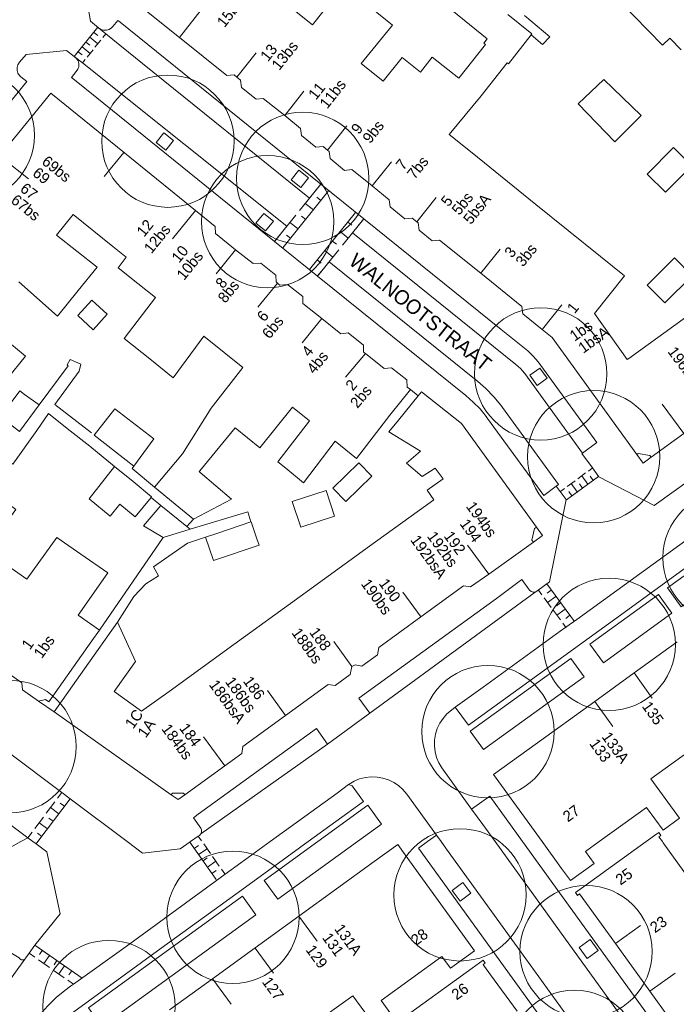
# Model space of a CAD drawing. Header units: metres. Extents: x 134994 to 136506, y 457393 to 459006.
# Tile 49 of 171: x 135577 to 135641, y 457784 to 457880. Entities that reach past the tile are written whole.
import ezdxf
from ezdxf.enums import TextEntityAlignment as Align

# ---------------------------------------------------------------- set-up
doc = ezdxf.new("R2010")
doc.units = ezdxf.units.M
for name, color, linetype, lineweight in [('B-WE-GR-BOOM-S', 250, 'Continuous', 13), ('B-WE-KG_BEBOUWING', 251, 'Continuous', 20), ('B-WE-KG_BEBOUWING TUSSENMUUR', 251, 'Continuous', 5), ('B-WE-KG_HUISNR', 251, 'Continuous', 5), ('B-WE-KG_ONDERGROND_REST', 251, 'Continuous', 5), ('B-WE-KG_STRAATNAAM', 251, 'Continuous', 5)]:
    doc.layers.add(name, color=color, linetype=linetype, lineweight=lineweight)
doc.styles.add('Styledgn000', font='dgn000.shx')

# ---------------------------------------------------------------- blocks, each defined once
blk = doc.blocks.new('SGR-BOOM_02')
blk.add_circle((0, 0), 6.4)

msp = doc.modelspace()

# ---------------------------------------------------------------- linework, layer by layer
at = {"layer": 'B-WE-KG_BEBOUWING', "flags": 128}
for points in [[(135603.523, 457880.668), (135605.596, 457879.01), (135608.581, 457882.801)], [(135641.251, 457876.584), (135640.203, 457877.652), (135640.14, 457877.716), (135639.452, 457877.043), (135633.88, 457882.74)], [(135587.747, 457881.772), (135592.708, 457877.782), (135597.291, 457874.096), (135598.01, 457874.16), (135598.26, 457873.961), (135598.633, 457873.659), (135598.709, 457872.956), (135600.134, 457871.809), (135600.822, 457871.898), (135602.896, 457870.229), (135604.437, 457868.99), (135604.513, 457868.287), (135605.915, 457867.159), (135606.626, 457867.229), (135607.045, 457866.893), (135607.211, 457866.76), (135607.278, 457866.062), (135608.688, 457864.928), (135609.392, 457865.005), (135611.352, 457863.428), (135613.014, 457862.091), (135613.082, 457861.394), (135614.5, 457860.253), (135615.219, 457860.318), (135615.671, 457859.954), (135615.811, 457859.841), (135615.887, 457859.138), (135617.157, 457858.117), (135617.868, 457858.187), (135621.855, 457854.979), (135625.845, 457851.77), (135625.921, 457851.067), (135627.81, 457849.547), (135628.764, 457848.779), (135636.954, 457837.449), (135637.093, 457837.543), (135638.219, 457837.334), (135638.336, 457837.179), (135641.501, 457839.466)], [(135611.118, 457880.758), (135613.311, 457878.991), (135610.278, 457875.256), (135612.41, 457873.544), (135614.258, 457875.846), (135616.015, 457874.436), (135617.161, 457875.881), (135619.74, 457873.842), (135622.325, 457877.11), (135622.16, 457877.249), (135622.489, 457877.642), (135618.399, 457880.969)], [(135624.481, 457880.018), (135626.797, 457878.134), (135626.735, 457878.056), (135624.537, 457875.25), (135624.422, 457875.347), (135621.891, 457872.141), (135618.81, 457868.408), (135621.018, 457866.625), (135627.189, 457861.644), (135633.448, 457856.591), (135635.773, 457854.714), (135632.851, 457851.101), (135636.031, 457846.631), (135636.167, 457846.729), (135642.385, 457851.23)], [(135631.272, 457871.353), (135633.771, 457873.731), (135637.371, 457870.241), (135634.835, 457867.686), (135631.272, 457871.353)], [(135594.67, 457835.86), (135594.62, 457835.798), (135594.716, 457835.716), (135597.739, 457833.137), (135594.064, 457831.201), (135592.297, 457832.655), (135590.297, 457834.301), (135592.297, 457832.655), (135594.064, 457831.201), (135597.739, 457833.137), (135594.716, 457835.716), (135594.62, 457835.798), (135594.67, 457835.86), (135598.117, 457840.022), (135600.491, 457838.101), (135603.647, 457842.027), (135605.286, 457840.715), (135602.241, 457836.741), (135603.001, 457836.121), (135604.711, 457834.721), (135607.768, 457838.729), (135609.851, 457837.061), (135613.061, 457841.258), (135615.07, 457843.719), (135614.756, 457843.97), (135614.71, 457844.659), (135613.229, 457845.843), (135612.518, 457845.761), (135610.712, 457847.206), (135610.522, 457847.358), (135610.503, 457848.024), (135609.035, 457849.199), (135608.317, 457849.122), (135606.473, 457850.598), (135604.653, 457852.053), (135604.632, 457852.722), (135603.17, 457853.892), (135602.436, 457853.827), (135602.27, 457853.959), (135602.055, 457854.133), (135602.032, 457854.802), (135600.594, 457855.953), (135599.835, 457855.909), (135598.147, 457857.259), (135596.21, 457858.809), (135596.163, 457859.498), (135594.264, 457861.039), (135587.389, 457866.62), (135580.261, 457872.404), (135575.932, 457867.042)], [(135637.966, 457864.566), (135639.726, 457862.819), (135642.268, 457865.38), (135640.508, 457867.127), (135637.966, 457864.566)], [(135577.192, 457854.161), (135580.921, 457850.821), (135582.931, 457853.321), (135584.741, 457855.571), (135580.822, 457858.664), (135582.425, 457860.654), (135586.263, 457857.571), (135587.571, 457856.521), (135586.799, 457855.51), (135588.689, 457853.997), (135590.403, 457852.626), (135587.371, 457848.681), (135589.833, 457846.689), (135592.091, 457844.861), (135595.082, 457848.881), (135597.028, 457847.324), (135598.85, 457845.866), (135595.771, 457841.921), (135593.002, 457837.517), (135590.297, 457834.301)], [(135637.956, 457853.814), (135639.667, 457852.102), (135642.311, 457854.744), (135640.6, 457856.456), (135637.956, 457853.814)], [(135582.886, 457850.883), (135584.234, 457852.36), (135585.711, 457851.011), (135584.351, 457849.521), (135582.886, 457850.883)], [(135576.057, 457844.756), (135577.831, 457846.971), (135573.95, 457850.139)], [(135618.214, 457835.08), (135617.455, 457836.11), (135616.193, 457835.318), (135614.69, 457836.615), (135616.035, 457837.757), (135612.974, 457839.632), (135613.889, 457840.757), (135615.806, 457843.115), (135616.134, 457843.519), (135619.997, 457840.439), (135627.243, 457830.429), (135627.835, 457829.611), (135626.953, 457828.98), (135626.785, 457829.168), (135627.059, 457830.292), (135627.243, 457830.429)], [(135575.324, 457816.851), (135577.477, 457815.354), (135577.547, 457814.687), (135579.085, 457813.581), (135579.769, 457813.735), (135580.077, 457813.522), (135584.247, 457819.436), (135580.077, 457813.522), (135579.769, 457813.735), (135579.085, 457813.581), (135577.547, 457814.687), (135577.477, 457815.354), (135575.324, 457816.851)], [(135642.127, 457808.808), (135638.32, 457806.06), (135641.093, 457802.265), (135639.504, 457801.104), (135637.894, 457803.307), (135633.322, 457800), (135632.003, 457799.046), (135632.835, 457797.895), (135630.526, 457796.225), (135629.668, 457797.411), (135627.788, 457800), (135623.081, 457806.482), (135628.953, 457810.714), (135632.881, 457813.557), (135636.685, 457816.311), (135640.863, 457819.336)], [(135640.863, 457819.336), (135636.685, 457816.311), (135632.881, 457813.557), (135628.953, 457810.714), (135623.081, 457806.482), (135627.788, 457800)], [(135633.322, 457800), (135637.894, 457803.307), (135639.504, 457801.104), (135641.093, 457802.265), (135638.32, 457806.06), (135642.127, 457808.808)], [(135642.016, 457780.259), (135638.222, 457785.52), (135634.887, 457790.143), (135631.423, 457794.946), (135631.232, 457794.801), (135631.033, 457795.077), (135631.784, 457795.616), (135631.924, 457795.717), (135637.865, 457800), (135638.894, 457800.742), (135639.089, 457800.882), (135639.288, 457800.607), (135639.093, 457800.467), (135639.429, 457800), (135639.505, 457799.895), (135642.507, 457795.731), (135645.84, 457791.107), (135647.003, 457789.494), (135648.849, 457786.94), (135648.948, 457786.868), (135653.12, 457783.813)], [(135591.76, 457783.728), (135595.903, 457786.73), (135600.033, 457789.722), (135604.277, 457792.797), (135611.549, 457798.065), (135613.827, 457799.712), (135614.551, 457798.711), (135619.253, 457792.214), (135621.262, 457789.434), (135618.938, 457787.75), (135618.104, 457788.902), (135612.224, 457784.643), (135613.838, 457782.415)], [(135614.163, 457782.788), (135621.025, 457787.755), (135622.091, 457788.527), (135622.271, 457788.255), (135622.079, 457788.128), (135622.229, 457787.916), (135622.801, 457787.121), (135625.365, 457783.587)], [(135610.633, 457783.49), (135609.491, 457785.096), (135605.518, 457782.238)]]:
    msp.add_lwpolyline(points, dxfattribs=at)
for points in [[(135579.145, 457842.254), (135577.235, 457839.674), (135575.399, 457841.075), (135577.271, 457843.604), (135577.718, 457843.25)], [(135588.301, 457836.332), (135584.478, 457839.314), (135586.455, 457841.848), (135590.223, 457838.954)], [(135589.966, 457833.295), (135590.017, 457833.357), (135588.221, 457834.828), (135586.434, 457836.291), (135588.221, 457834.828), (135590.017, 457833.357), (135589.966, 457833.295), (135588.431, 457831.42), (135586.952, 457832.633), (135586.012, 457831.486), (135583.973, 457833.156), (135586.012, 457831.486), (135586.952, 457832.633), (135588.431, 457831.42)], [(135611.325, 457835.362), (135610.076, 457836.648), (135607.545, 457834.19), (135608.794, 457832.904), (135611.325, 457835.362), (135608.794, 457832.904), (135607.545, 457834.19), (135610.076, 457836.648)], [(135618.214, 457835.08), (135616.661, 457833.991), (135617.313, 457833.061), (135616.661, 457833.991)], [(135575.901, 457826.826), (135573.981, 457828.172), (135576.891, 457832.141), (135574.364, 457833.972), (135576.891, 457832.141), (135573.981, 457828.172), (135575.901, 457826.826), (135577.958, 457825.385), (135580.841, 457829.431), (135583.182, 457827.797), (135585.771, 457825.991), (135582.917, 457821.911), (135584.975, 457820.468), (135582.917, 457821.911), (135585.771, 457825.991), (135583.182, 457827.797), (135580.841, 457829.431), (135577.958, 457825.385)], [(135603.624, 457832.886), (135604.45, 457830.401), (135607.723, 457831.488), (135606.897, 457833.973), (135603.624, 457832.886), (135606.897, 457833.973), (135607.723, 457831.488), (135604.45, 457830.401)], [(135591.134, 457829.408), (135589.238, 457830.542), (135590.898, 457832.51), (135589.238, 457830.542)], [(135600.203, 457829.301), (135599.656, 457830.932), (135599.62, 457830.919), (135599.656, 457830.932), (135600.203, 457829.301), (135600.417, 457828.663), (135596.004, 457827.183), (135595.243, 457829.452), (135596.337, 457829.819), (135595.243, 457829.452), (135596.004, 457827.183), (135600.417, 457828.663)], [(135626.953, 457828.98), (135627.835, 457829.611), (135627.243, 457830.429), (135627.059, 457830.292), (135626.785, 457829.168)], [(135602.977, 457812.199), (135598.854, 457809.199), (135598.759, 457808.535), (135597.107, 457807.336), (135598.759, 457808.535), (135598.854, 457809.199), (135602.977, 457812.199), (135607.085, 457815.189), (135607.767, 457815.091), (135609.239, 457816.162), (135609.394, 457816.944), (135609.711, 457817.1), (135610.356, 457816.975), (135611.859, 457818.068), (135611.993, 457818.761), (135616.075, 457821.732), (135620.192, 457824.728), (135620.875, 457824.63), (135622.624, 457825.882), (135620.875, 457824.63), (135620.192, 457824.728), (135616.075, 457821.732), (135611.993, 457818.761), (135611.859, 457818.068), (135610.356, 457816.975), (135609.711, 457817.1), (135609.394, 457816.944), (135609.239, 457816.162), (135607.767, 457815.091), (135607.085, 457815.189)], [(135591.718, 457814.537), (135589.056, 457812.61), (135586.405, 457814.514), (135588.47, 457817.413), (135586.735, 457821.236), (135588.47, 457817.413), (135586.405, 457814.514), (135589.056, 457812.61)], [(135580.588, 457812.561), (135591.915, 457804.541), (135592.047, 457804.69), (135593.095, 457804.671), (135593.236, 457804.53), (135592.593, 457804.061), (135591.915, 457804.541), (135580.588, 457812.561), (135583.539, 457816.702)], [(135591.915, 457804.541), (135592.593, 457804.061), (135593.236, 457804.53), (135593.095, 457804.671), (135592.047, 457804.69)]]:
    msp.add_lwpolyline(points, close=True, dxfattribs=at)
at = {"layer": 'B-WE-KG_BEBOUWING'}
for points in [[(135638.336, 457837.179), (135637.557, 457836.616), (135636.954, 457837.449)], [(135603.001, 457836.121), (135602.241, 457836.741)], [(135637.865, 457800), (135638.894, 457800.742), (135639.089, 457800.882), (135639.288, 457800.607), (135639.093, 457800.467), (135639.429, 457800)]]:
    msp.add_lwpolyline(points, dxfattribs=at)
for points in [[(135583.973, 457833.156), (135586.434, 457836.291)], [(135604.396, 457823.713), (135597.988, 457819.074), (135591.718, 457814.537), (135597.988, 457819.074), (135604.396, 457823.713), (135611.111, 457828.572), (135617.313, 457833.061), (135611.111, 457828.572)], [(135591.134, 457829.408), (135593.735, 457830.237), (135593.441, 457830.485), (135590.898, 457832.51), (135593.441, 457830.485), (135593.735, 457830.237)], [(135596.337, 457829.819), (135599.62, 457830.919)], [(135626.953, 457828.98), (135622.624, 457825.882)], [(135586.735, 457821.236), (135583.539, 457816.702)], [(135584.247, 457819.436), (135584.975, 457820.468)], [(135597.107, 457807.336), (135593.236, 457804.53)]]:
    msp.add_lwpolyline(points, close=True, dxfattribs=at)
at = {"layer": 'B-WE-KG_BEBOUWING TUSSENMUUR'}
for p, q in [((135592.708, 457877.782), (135594.821, 457880.449)), ((135598.26, 457873.961), (135600.128, 457876.309)), ((135602.896, 457870.229), (135604.758, 457872.582)), ((135607.045, 457866.893), (135608.92, 457869.236)), ((135587.334, 457866.674), (135585.444, 457864.345)), ((135575.764, 457865.975), (135578.109, 457864.104)), ((135611.352, 457863.428), (135613.227, 457865.771)), ((135615.671, 457859.954), (135617.546, 457862.297)), ((135594.264, 457861.039), (135592.046, 457858.305)), ((135598.147, 457857.259), (135596.257, 457854.93)), ((135621.847, 457854.969), (135623.722, 457857.312)), ((135602.186, 457854.027), (135600.296, 457851.698)), ((135627.828, 457849.569), (135629.703, 457851.912)), ((135606.481, 457850.591), (135604.591, 457848.262)), ((135610.712, 457847.206), (135608.78, 457844.912)), ((135641.501, 457839.466), (135639.4, 457842.327)), ((135622.624, 457825.882), (135620.59, 457828.684)), ((135622.624, 457825.882), (135620.59, 457828.684)), ((135616.092, 457821.709), (135614.33, 457824.137)), ((135616.092, 457821.709), (135614.33, 457824.137)), ((135609.394, 457816.944), (135607.632, 457819.372)), ((135609.394, 457816.944), (135607.632, 457819.372)), ((135636.685, 457816.311), (135638.438, 457813.877)), ((135636.685, 457816.311), (135638.438, 457813.877)), ((135602.981, 457812.194), (135601.219, 457814.622)), ((135602.981, 457812.194), (135601.219, 457814.622)), ((135632.881, 457813.557), (135634.634, 457811.123)), ((135632.881, 457813.557), (135634.634, 457811.123)), ((135597.107, 457807.336), (135595.038, 457810.136)), ((135597.107, 457807.336), (135595.038, 457810.136)), ((135634.887, 457790.143), (135637.321, 457791.898)), ((135600.045, 457789.705), (135601.818, 457787.285)), ((135595.931, 457786.692), (135597.704, 457784.272)), ((135638.222, 457785.52), (135640.656, 457787.275))]:
    msp.add_line(p, q, dxfattribs=at)
at = {"layer": 'B-WE-KG_BEBOUWING TUSSENMUUR', "flags": 128}
for points in [[(135604.274, 457792.801), (135604.277, 457792.797)], [(135604.277, 457792.797), (135606.047, 457790.381)]]:
    msp.add_lwpolyline(points, dxfattribs=at)
at = {"layer": 'B-WE-KG_ONDERGROND_REST'}
for p, q in [((135583.432, 457883.152), (135584.114, 457879.348)), ((135584.81, 457878.767), (135582.543, 457875.946)), ((135584.114, 457879.348), (135584.878, 457878.71)), ((135584.042, 457877.81), (135584.822, 457877.184)), ((135584.419, 457878.28), (135584.809, 457877.966)), ((135585.588, 457878.138), (135585.293, 457877.77)), ((135583.288, 457876.872), (135584.068, 457876.246)), ((135583.666, 457877.342), (135584.055, 457877.029)), ((135585.104, 457877.535), (135584.539, 457876.832)), ((135577.883, 457876.139), (135577.229, 457875.386)), ((135581.787, 457876.516), (135577.883, 457876.139)), ((135582.543, 457875.946), (135581.787, 457876.516)), ((135582.912, 457876.404), (135583.302, 457876.091)), ((135584.351, 457876.598), (135583.786, 457875.894)), ((135583.597, 457875.66), (135583.326, 457875.322)), ((135584.716, 457871.946), (135601.922, 457858.064)), ((135606.367, 457863.574), (135605.812, 457862.886)), ((135606.385, 457863.596), (135610.542, 457860.244)), ((135607.146, 457862.946), (135602.703, 457857.44)), ((135605.442, 457862.427), (135604.331, 457861.051)), ((135605.665, 457861.111), (135604.887, 457861.739)), ((135606.405, 457862.029), (135606.016, 457862.343)), ((135609.745, 457860.849), (135605.303, 457855.343)), ((135603.961, 457860.592), (135602.851, 457859.215)), ((135604.184, 457859.276), (135603.406, 457859.903)), ((135604.925, 457860.193), (135604.535, 457860.507)), ((135609.005, 457859.932), (135609.394, 457859.618)), ((135610.523, 457860.221), (135609.968, 457859.533)), ((135610.542, 457860.244), (135623.835, 457849.524)), ((135602.48, 457858.756), (135601.925, 457858.068)), ((135608.264, 457859.014), (135609.043, 457858.386)), ((135609.598, 457859.074), (135608.487, 457857.698)), ((135601.922, 457858.064), (135606.078, 457854.711)), ((135603.444, 457858.358), (135603.055, 457858.672)), ((135607.524, 457858.096), (135607.913, 457857.782)), ((135606.784, 457857.178), (135607.562, 457856.55)), ((135608.117, 457857.239), (135607.007, 457855.862)), ((135606.043, 457856.261), (135606.432, 457855.947)), ((135606.636, 457855.403), (135606.081, 457854.715)), ((135615.07, 457843.719), (135615.806, 457843.115)), ((135584.034, 457838.256), (135581.862, 457839.968)), ((135631.694, 457837.574), (135633.097, 457838.594)), ((135632.264, 457835.849), (135632.65, 457836.13)), ((135632.264, 457835.849), (135632.65, 457836.13)), ((135630.149, 457833.072), (135633.239, 457835.322)), ((135630.149, 457833.072), (135633.239, 457835.322)), ((135631.234, 457835.099), (135632.006, 457835.661)), ((135631.234, 457835.099), (135632.006, 457835.661)), ((135632.209, 457834.572), (135631.62, 457835.38)), ((135632.209, 457834.572), (135631.62, 457835.38)), ((135632.724, 457834.947), (135632.429, 457835.351)), ((135632.724, 457834.947), (135632.429, 457835.351)), ((135629.154, 457834.371), (135627.968, 457833.482)), ((135629.154, 457834.371), (135627.968, 457833.482)), ((135629.56, 457833.88), (135629.946, 457834.161)), ((135629.56, 457833.88), (135629.946, 457834.161)), ((135630.204, 457834.349), (135630.976, 457834.911)), ((135630.204, 457834.349), (135630.976, 457834.911)), ((135631.179, 457833.822), (135630.59, 457834.63)), ((135631.179, 457833.822), (135630.59, 457834.63)), ((135631.694, 457834.197), (135631.399, 457834.601)), ((135631.694, 457834.197), (135631.399, 457834.601)), ((135590.898, 457832.51), (135589.966, 457833.295)), ((135590.898, 457832.51), (135589.966, 457833.295)), ((135628.5, 457825.14), (135630.107, 457833.092)), ((135628.5, 457825.14), (135630.107, 457833.092)), ((135630.664, 457833.447), (135630.369, 457833.851)), ((135630.664, 457833.447), (135630.369, 457833.851)), ((135594.064, 457831.201), (135593.441, 457830.485)), ((135594.064, 457831.201), (135593.441, 457830.485)), ((135591.134, 457829.408), (135584.975, 457820.468)), ((135591.134, 457829.408), (135584.975, 457820.468)), ((135595.243, 457829.452), (135593.476, 457828.869)), ((135595.243, 457829.452), (135593.476, 457828.869)), ((135630.924, 457821.284), (135628.234, 457824.924)), ((135630.924, 457821.284), (135628.234, 457824.924)), ((135627.117, 457824.137), (135611.125, 457812.416)), ((135627.117, 457824.137), (135611.125, 457812.416)), ((135627.766, 457823.875), (135627.43, 457824.33)), ((135627.766, 457823.875), (135627.43, 457824.33)), ((135628.663, 457822.662), (135627.99, 457823.572)), ((135628.663, 457822.662), (135627.99, 457823.572)), ((135628.683, 457824.318), (135628.28, 457824.021)), ((135628.683, 457824.318), (135628.28, 457824.021)), ((135629.131, 457823.711), (135628.327, 457823.117)), ((135629.131, 457823.711), (135628.327, 457823.117)), ((135629.579, 457823.104), (135629.177, 457822.807)), ((135629.579, 457823.104), (135629.177, 457822.807)), ((135578.041, 457800.371), (135548.498, 457822.433)), ((135578.041, 457800.371), (135548.498, 457822.433)), ((135629.56, 457821.448), (135628.887, 457822.358)), ((135629.56, 457821.448), (135628.887, 457822.358)), ((135630.028, 457822.498), (135629.223, 457821.903)), ((135630.028, 457822.498), (135629.223, 457821.903)), ((135630.476, 457821.891), (135630.074, 457821.594)), ((135630.476, 457821.891), (135630.074, 457821.594)), ((135630.12, 457820.69), (135629.784, 457821.145)), ((135630.12, 457820.69), (135629.784, 457821.145)), ((135580.588, 457812.561), (135579.085, 457813.581)), ((135580.588, 457812.561), (135579.085, 457813.581)), ((135607.043, 457809.438), (135594.781, 457800.742)), ((135607.043, 457809.438), (135594.781, 457800.742)), ((135581.329, 457804.754), (135580.918, 457804.206)), ((135581.329, 457804.754), (135580.918, 457804.206)), ((135582.129, 457804.154), (135579.013, 457800)), ((135582.129, 457804.154), (135579.013, 457800)), ((135580.644, 457803.841), (135579.822, 457802.745)), ((135580.644, 457803.841), (135579.822, 457802.745)), ((135581.581, 457803.424), (135581.181, 457803.724)), ((135581.581, 457803.424), (135581.181, 457803.724)), ((135582.129, 457804.154), (135587.665, 457800)), ((135582.129, 457804.154), (135587.665, 457800)), ((135581.033, 457802.693), (135580.233, 457803.293)), ((135581.033, 457802.693), (135580.233, 457803.293)), ((135579.548, 457802.38), (135578.726, 457801.284)), ((135579.548, 457802.38), (135578.726, 457801.284)), ((135579.937, 457801.232), (135579.137, 457801.832)), ((135579.937, 457801.232), (135579.137, 457801.832)), ((135580.485, 457801.963), (135580.085, 457802.263)), ((135580.485, 457801.963), (135580.085, 457802.263)), ((135578.452, 457800.919), (135578.041, 457800.371)), ((135578.452, 457800.919), (135578.041, 457800.371)), ((135579.389, 457800.502), (135578.989, 457800.802)), ((135579.389, 457800.502), (135578.989, 457800.802)), ((135575.652, 457799.043), (135577.374, 457800)), ((135577.374, 457800), (135578.041, 457800.371)), ((135577.374, 457800), (135578.041, 457800.371)), ((135578.041, 457800.371), (135578.536, 457800)), ((135578.041, 457800.371), (135578.536, 457800)), ((135578.536, 457800), (135578.841, 457799.771)), ((135579.013, 457800), (135578.841, 457799.771)), ((135593.786, 457800), (135593.43, 457799.75)), ((135593.715, 457799.95), (135596.262, 457796.333)), ((135594.53, 457800.53), (135594.851, 457800.074)), ((135594.53, 457800.53), (135594.851, 457800.074)), ((135595.065, 457799.77), (135595.708, 457798.857)), ((135594.141, 457799.346), (135594.549, 457799.634)), ((135594.569, 457798.738), (135595.387, 457799.313)), ((135594.997, 457798.129), (135595.406, 457798.417)), ((135595.426, 457797.521), (135596.243, 457798.097)), ((135595.922, 457798.553), (135596.565, 457797.64)), ((135595.854, 457796.913), (135596.263, 457797.2)), ((135596.779, 457797.336), (135597.102, 457796.877)), ((135578.72, 457789.98), (135579.135, 457789.691)), ((135583.29, 457786.8), (135578.72, 457789.98)), ((135579.435, 457789.482), (135579.162, 457789.09)), ((135579.412, 457789.499), (135580.242, 457788.921)), ((135578.71, 457788.822), (135578.174, 457789.195)), ((135580.14, 457787.827), (135579.068, 457788.573)), ((135580.15, 457788.985), (135579.604, 457788.2)), ((135580.518, 457788.729), (135581.348, 457788.151)), ((135580.865, 457788.487), (135580.592, 457788.095)), ((135581.57, 457786.832), (135580.498, 457787.578)), ((135581.58, 457787.99), (135581.034, 457787.205)), ((135581.625, 457787.959), (135582.04, 457787.67)), ((135582.295, 457787.492), (135582.022, 457787.1)), ((135582.464, 457786.21), (135581.928, 457786.583))]:
    msp.add_line(p, q, dxfattribs=at)
at = {"layer": 'B-WE-KG_ONDERGROND_REST', "flags": 128}
for points in [[(135626.074, 457879.919), (135628.547, 457877.844), (135627.824, 457877.108)], [(135606.385, 457863.596), (135586.972, 457879.253), (135586.751, 457879.413), (135586.281, 457878.862), (135586.148, 457878.716), (135585.916, 457878.565), (135585.649, 457878.486), (135585.372, 457878.485), (135585.105, 457878.563), (135584.878, 457878.71)], [(135585.588, 457878.138), (135584.878, 457878.71)], [(135605.297, 457862.247), (135589.143, 457875.274), (135585.588, 457878.138)], [(135626.735, 457878.056), (135627.824, 457877.108)], [(135584.716, 457871.946), (135582.565, 457873.699), (135582.268, 457873.916), (135582.734, 457874.493), (135582.889, 457874.721), (135582.972, 457874.984), (135582.977, 457875.259), (135582.902, 457875.525), (135582.755, 457875.758), (135582.543, 457875.946)], [(135583.326, 457875.322), (135582.543, 457875.946)], [(135557.899, 457849.807), (135558.381, 457849.417), (135577.95, 457873.511), (135577.383, 457873.963), (135577.245, 457874.091), (135577.091, 457874.327), (135577.009, 457874.595), (135577.005, 457874.877), (135577.081, 457875.147), (135577.229, 457875.386)], [(135603.111, 457859.538), (135583.326, 457875.322)], [(135590.46, 457867.624), (135591.394, 457866.871), (135592.148, 457867.805), (135591.214, 457868.558), (135590.46, 457867.624)], [(135603.505, 457864.025), (135604.439, 457863.272), (135605.193, 457864.206), (135604.259, 457864.959), (135603.505, 457864.025)], [(135606.385, 457863.596), (135605.297, 457862.247)], [(135600.112, 457859.838), (135601.046, 457859.085), (135601.8, 457860.019), (135600.866, 457860.772), (135600.112, 457859.838)], [(135610.542, 457860.244), (135609.437, 457858.874)], [(135601.922, 457858.064), (135603.111, 457859.538)], [(135609.437, 457858.874), (135625.266, 457846.148), (135625.696, 457845.752), (135626.086, 457845.305), (135626.111, 457845.273), (135631.694, 457837.574)], [(135606.078, 457854.711), (135607.195, 457856.095)], [(135607.195, 457856.095), (135621.563, 457844.503), (135622.355, 457843.817), (135623.118, 457843.035), (135623.792, 457842.214), (135623.955, 457841.994), (135629.393, 457834.545), (135629.154, 457834.371)], [(135606.078, 457854.711), (135620.423, 457843.138), (135621.135, 457842.522), (135621.792, 457841.848), (135622.389, 457841.121), (135622.522, 457840.941), (135627.968, 457833.482)], [(135623.835, 457849.524), (135626.397, 457847.463), (135626.94, 457846.964), (135627.425, 457846.408), (135633.097, 457838.594)], [(135582.998, 457845.501), (135583.159, 457846.189), (135582.143, 457846.644), (135581.838, 457846.118), (135581.955, 457846.024), (135579.145, 457842.254)], [(135584.199, 457839.532), (135580.668, 457842.287), (135582.998, 457845.501)], [(135626.597, 457845.106), (135627.568, 457845.811), (135628.273, 457844.839), (135627.302, 457844.134), (135626.597, 457845.106)], [(135581.862, 457839.968), (135580.053, 457841.396), (135578.903, 457839.771)], [(135578.903, 457839.771), (135576.607, 457836.526), (135576.53, 457836.58)], [(135584.034, 457838.256), (135586.434, 457836.291)], [(135632.672, 457836.146), (135631.649, 457837.541), (135631.694, 457837.574)], [(135590.297, 457834.301), (135588.124, 457836.09), (135588.301, 457836.332)], [(135590.297, 457834.301), (135588.124, 457836.09), (135588.301, 457836.332)], [(135633.292, 457835.3), (135632.672, 457836.146)], [(135633.292, 457835.3), (135632.672, 457836.146)], [(135642.29, 457835.12), (135638.626, 457832.528), (135633.292, 457835.3)], [(135642.29, 457835.12), (135638.626, 457832.528), (135633.292, 457835.3)], [(135629.534, 457833.861), (135629.154, 457834.371)], [(135629.534, 457833.861), (135629.154, 457834.371)], [(135630.107, 457833.092), (135629.534, 457833.861)], [(135630.107, 457833.092), (135629.534, 457833.861)], [(135593.735, 457830.237), (135599.337, 457831.916), (135599.62, 457830.919)], [(135593.735, 457830.237), (135599.337, 457831.916), (135599.62, 457830.919)], [(135619.39, 457813.007), (135620.672, 457811.25), (135635.721, 457822.159), (135642.946, 457827.403), (135646.211, 457829.767), (135644.969, 457831.524)], [(135619.39, 457813.007), (135620.672, 457811.25), (135635.721, 457822.159), (135642.946, 457827.403), (135646.211, 457829.767), (135644.969, 457831.524)], [(135630.086, 457820.736), (135631.163, 457821.501), (135644.969, 457831.524)], [(135630.086, 457820.736), (135631.163, 457821.501), (135644.969, 457831.524)], [(135647.895, 457827.525), (135641.242, 457822.721), (135639.933, 457824.534), (135646.586, 457829.338), (135647.895, 457827.525)], [(135647.895, 457827.525), (135641.242, 457822.721), (135639.933, 457824.534), (135646.586, 457829.338), (135647.895, 457827.525)], [(135593.476, 457828.869), (135590.202, 457826.594), (135590.672, 457825.711)], [(135593.476, 457828.869), (135590.202, 457826.594), (135590.672, 457825.711)], [(135586.735, 457821.236), (135588.312, 457823.697), (135589.46, 457824.928), (135590.672, 457825.711)], [(135586.735, 457821.236), (135588.312, 457823.697), (135589.46, 457824.928), (135590.672, 457825.711)], [(135610.05, 457813.889), (135623.37, 457823.52), (135625.82, 457825.35), (135626.589, 457824.313), (135626.735, 457824.183), (135626.921, 457824.121), (135627.117, 457824.137)], [(135610.05, 457813.889), (135623.37, 457823.52), (135625.82, 457825.35), (135626.589, 457824.313), (135626.735, 457824.183), (135626.921, 457824.121), (135627.117, 457824.137)], [(135627.427, 457824.333), (135628.5, 457825.14)], [(135627.427, 457824.333), (135628.5, 457825.14)], [(135627.117, 457824.137), (135627.29, 457824.23), (135627.427, 457824.333)], [(135627.117, 457824.137), (135627.29, 457824.23), (135627.427, 457824.333)], [(135639.035, 457823.893), (135632.418, 457819.097), (135633.728, 457817.29), (135640.345, 457822.086), (135639.035, 457823.893)], [(135639.035, 457823.893), (135632.418, 457819.097), (135633.728, 457817.29), (135640.345, 457822.086), (135639.035, 457823.893)], [(135619.39, 457813.007), (135622.089, 457814.933), (135629.536, 457820.346), (135630.086, 457820.736)], [(135619.39, 457813.007), (135622.089, 457814.933), (135629.536, 457820.346), (135630.086, 457820.736)], [(135631.858, 457815.938), (135622.13, 457808.91), (135620.841, 457810.695), (135630.568, 457817.722), (135631.858, 457815.938)], [(135631.858, 457815.938), (135622.13, 457808.91), (135620.841, 457810.695), (135630.568, 457817.722), (135631.858, 457815.938)], [(135611.125, 457812.416), (135610.05, 457813.889)], [(135611.125, 457812.416), (135610.05, 457813.889)], [(135607.043, 457809.438), (135611.125, 457812.416)], [(135607.043, 457809.438), (135611.125, 457812.416)], [(135618.084, 457807.126), (135617.798, 457807.609), (135617.578, 457808.135), (135617.434, 457808.687), (135617.369, 457809.254), (135617.383, 457809.824), (135617.477, 457810.387), (135617.648, 457810.931), (135617.894, 457811.446), (135618.209, 457811.922), (135618.588, 457812.349), (135619.023, 457812.718), (135619.034, 457812.727)], [(135618.084, 457807.126), (135617.798, 457807.609), (135617.578, 457808.135), (135617.434, 457808.687), (135617.369, 457809.254), (135617.383, 457809.824), (135617.477, 457810.387), (135617.648, 457810.931), (135617.894, 457811.446), (135618.209, 457811.922), (135618.588, 457812.349), (135619.023, 457812.718), (135619.034, 457812.727)], [(135619.034, 457812.727), (135619.39, 457813.007)], [(135619.034, 457812.727), (135619.39, 457813.007)], [(135594.781, 457800.742), (135594.855, 457800.928), (135594.851, 457801.128), (135594.77, 457801.31), (135594.07, 457802.29), (135594.52, 457802.66), (135605.955, 457810.928)], [(135594.781, 457800.742), (135594.855, 457800.928), (135594.851, 457801.128), (135594.77, 457801.31), (135594.07, 457802.29), (135594.52, 457802.66), (135605.955, 457810.928)], [(135605.955, 457810.928), (135607.043, 457809.438)], [(135605.955, 457810.928), (135607.043, 457809.438)], [(135581.329, 457804.754), (135576.15, 457808.642)], [(135581.329, 457804.754), (135576.15, 457808.642)], [(135620.967, 457803.133), (135618.084, 457807.126)], [(135620.967, 457803.133), (135618.084, 457807.126)], [(135609.076, 457805.513), (135607.956, 457804.689), (135601.492, 457800)], [(135609.076, 457805.513), (135607.956, 457804.689), (135601.492, 457800)], [(135609.076, 457805.513), (135609.404, 457805.386), (135610.501, 457803.882), (135605.177, 457800)], [(135609.076, 457805.513), (135609.404, 457805.386), (135610.501, 457803.882), (135605.177, 457800)], [(135614.71, 457804.584), (135614.333, 457805.036), (135613.91, 457805.415), (135613.439, 457805.732), (135612.928, 457805.98), (135612.387, 457806.153), (135611.827, 457806.249), (135611.259, 457806.265), (135610.695, 457806.201), (135610.145, 457806.059), (135609.621, 457805.841), (135609.132, 457805.552), (135609.076, 457805.513)], [(135614.71, 457804.584), (135614.333, 457805.036), (135613.91, 457805.415), (135613.439, 457805.732), (135612.928, 457805.98), (135612.387, 457806.153), (135611.827, 457806.249), (135611.259, 457806.265), (135610.695, 457806.201), (135610.145, 457806.059), (135609.621, 457805.841), (135609.132, 457805.552), (135609.076, 457805.513)], [(135582.129, 457804.154), (135581.329, 457804.754)], [(135582.129, 457804.154), (135581.329, 457804.754)], [(135617.583, 457800.63), (135614.71, 457804.584)], [(135617.583, 457800.63), (135614.71, 457804.584)], [(135609.935, 457800), (135612.267, 457801.691), (135610.946, 457803.513), (135606.101, 457800)], [(135609.935, 457800), (135612.267, 457801.691), (135610.946, 457803.513), (135606.101, 457800)], [(135625.891, 457800), (135622.723, 457804.384), (135620.967, 457803.133)], [(135625.891, 457800), (135622.723, 457804.384), (135620.967, 457803.133)], [(135623.245, 457800), (135622.05, 457801.653), (135620.967, 457803.133)], [(135623.245, 457800), (135622.05, 457801.653), (135620.967, 457803.133)], [(135594.533, 457800.525), (135594.64, 457800.6), (135594.781, 457800.742)], [(135594.533, 457800.525), (135594.64, 457800.6), (135594.781, 457800.742)], [(135578.72, 457789.98), (135581.16, 457793.007), (135579.873, 457798.997), (135578.841, 457799.771)], [(135593.43, 457799.75), (135592.776, 457799.29), (135589.136, 457798.896), (135587.665, 457800)], [(135593.786, 457800), (135594.533, 457800.525)], [(135593.786, 457800), (135594.533, 457800.525)], [(135601.492, 457800), (135598.646, 457797.935), (135597.127, 457796.842)], [(135605.177, 457800), (135602.303, 457797.904), (135598.165, 457794.927)], [(135606.101, 457800), (135600.923, 457796.245), (135602.244, 457794.423)], [(135602.244, 457794.423), (135609.935, 457800)], [(135635.699, 457775.554), (135633.948, 457774.278), (135615.826, 457799.361), (135616.711, 457800)], [(135616.711, 457800), (135617.583, 457800.63)], [(135616.711, 457800), (135617.583, 457800.63)], [(135618.029, 457800), (135617.583, 457800.63)], [(135618.029, 457800), (135617.583, 457800.63)], [(135635.447, 457775.891), (135626.214, 457788.664), (135618.549, 457799.264), (135618.029, 457800)], [(135638.172, 457779.301), (135629.473, 457791.383), (135623.245, 457800)], [(135638.722, 457778.516), (135640.496, 457779.786), (135625.891, 457800)], [(135597.127, 457796.842), (135596.171, 457796.155)], [(135582.464, 457786.21), (135587.549, 457789.845), (135596.171, 457796.155)], [(135619.079, 457795.286), (135619.851, 457794.234), (135620.904, 457795.006), (135620.132, 457796.058), (135619.079, 457795.286)], [(135598.165, 457794.927), (135590.946, 457789.69), (135582.129, 457783.289), (135581.638, 457782.956), (135580.819, 457781.816), (135576.058, 457775.231), (135560.492, 457753.6), (135553.072, 457743.323), (135539.009, 457723.82), (135531.422, 457713.267), (135529.672, 457714.522)], [(135598.796, 457794.714), (135583.913, 457783.914), (135585.214, 457782.12), (135600.097, 457792.92), (135598.796, 457794.714)], [(135632.153, 457788.699), (135631.389, 457789.758), (135632.443, 457790.519), (135633.207, 457789.461), (135632.153, 457788.699)], [(135577.75, 457788.63), (135577.593, 457788.564), (135577.423, 457788.576), (135577.277, 457788.663), (135577.2, 457788.77), (135576.08, 457789.42), (135547.93, 457750.21), (135548.96, 457749.45), (135549.098, 457749.303), (135549.169, 457749.114), (135549.162, 457748.913), (135549.077, 457748.73)], [(135578.72, 457789.98), (135578.169, 457789.198)], [(135563.644, 457769), (135577.75, 457788.63)], [(135578.169, 457789.198), (135577.86, 457788.76), (135577.75, 457788.63)], [(135578.644, 457782.497), (135579.304, 457783.36), (135580.017, 457784.161), (135580.789, 457784.907), (135581.614, 457785.593), (135582.189, 457786.013)], [(135582.189, 457786.013), (135582.464, 457786.21)]]:
    msp.add_lwpolyline(points, dxfattribs=at)

# ---------------------------------------------------------------- block references
at = {"layer": 'B-WE-GR-BOOM-S'}
for p in [(135572.292, 457868.319), (135591.591, 457867.754), (135604.636, 457864.155), (135601.243, 457859.968), (135627.667, 457845.246), (135632.782, 457837.23), (135645.88, 457827.467), (135645.88, 457827.467), (135634.284, 457819.072), (135634.284, 457819.072), (135622.553, 457810.643), (135622.553, 457810.643), (135576.336, 457809.199), (135576.336, 457809.199), (135619.855, 457794.852), (135597.892, 457792.687), (135632.048, 457789.365), (135585.885, 457784.049), (135630.932, 457779.219)]:
    msp.add_blockref('SGR-BOOM_02', p, dxfattribs=at)

# ---------------------------------------------------------------- texts
at = {"layer": 'B-WE-KG_HUISNR', "linetype": 'Continuous', "style": 'Styledgn000'}
for s, rotation, p in [('15bs', 51.6041, (135596.654, 457879.004)), ('13', 51.4938, (135600.865, 457875.717)), ('13bs', 51.4938, (135601.957, 457874.861)), ('11', 51.6536, (135605.504, 457872.001)), ('11bs', 51.6536, (135606.591, 457871.139)), ('9', 51.3348, (135609.642, 457868.665)), ('9bs', 51.3348, (135610.745, 457867.783)), ('69bs', 321.3994, (135579.643, 457866.027)), ('7', 51.3348, (135613.959, 457865.195)), ('7bs', 51.3348, (135615.052, 457864.317)), ('69', 321.3994, (135578.751, 457864.909)), ('67', 321.3994, (135577.547, 457863.401)), ('5bs', 51.3348, (135619.371, 457860.843)), ('67bs', 321.3994, (135576.656, 457862.282)), ('5', 51.3348, (135618.324, 457861.676)), ('5bsA', 51.3348, (135620.487, 457859.95)), ('3', 51.3348, (135624.467, 457856.721)), ('3bs', 51.3348, (135625.546, 457855.858)), ('1', 51.3348, (135630.528, 457851.33)), ('1bs', 35.3348, (135630.63, 457848.775)), ('1bsA', 35.3348, (135631.461, 457847.608)), ('1bs', 54.5285, (135578.969, 457817.944)), ('1bs', 54.5285, (135578.969, 457817.944)), ('1', 54.5285, (135577.804, 457818.776)), ('1', 54.5285, (135577.804, 457818.776)), ('135', 305.7465, (135637.827, 457813.39)), ('135', 305.7465, (135637.827, 457813.39)), ('1C', 55.0428, (135587.799, 457811.132)), ('1C', 55.0428, (135587.799, 457811.132)), ('1A', 55.0428, (135589.023, 457810.265)), ('1A', 55.0428, (135589.023, 457810.265)), ('133A', 305.7465, (135633.938, 457810.441)), ('133A', 305.7465, (135633.938, 457810.441)), ('133', 305.7465, (135632.743, 457809.777)), ('133', 305.7465, (135632.743, 457809.777)), ('27', 35.7548, (135629.975, 457802.276)), ('27', 35.7548, (135629.975, 457802.276)), ('25', 35.7998, (135635.07, 457796.167)), ('23', 35.7998, (135638.405, 457791.544)), ('131', 306.2127, (135606.895, 457791.002)), ('131A', 306.2127, (135608.065, 457791.859)), ('129', 306.2074, (135605.3, 457789.834)), ('127', 306.2127, (135601.071, 457786.738))]:
    msp.add_text(s, height=1.054, rotation=rotation, dxfattribs=at).set_placement(p, align=Align.MIDDLE_LEFT)
for s, rotation, p in [('12', 50.9413, (135589.868, 457859.964)), ('12bs', 50.9413, (135591.522, 457859.508)), ('10', 50.9413, (135593.251, 457857.45)), ('10bs', 50.9413, (135594.676, 457856.94)), ('8', 50.9413, (135597.01, 457854.357)), ('8bs', 50.9413, (135598.174, 457854.109)), ('6', 50.9413, (135601.016, 457851.151)), ('6bs', 50.9413, (135602.452, 457850.652)), ('4', 50.9413, (135605.346, 457847.758)), ('196bsA', 306.3107, (135643.143, 457843.848)), ('4bs', 50.9413, (135606.778, 457847.256)), ('2', 49.8997, (135609.589, 457844.469)), ('2bs', 49.8997, (135610.995, 457843.922)), ('194bs', 305.9723, (135623.062, 457829.618)), ('194bs', 305.9723, (135623.062, 457829.618)), ('194', 305.9723, (135621.584, 457829.141)), ('194', 305.9723, (135621.584, 457829.141)), ('192bsA', 305.9723, (135618.235, 457825.613)), ('192bsA', 305.9723, (135618.235, 457825.613)), ('192bs', 305.9723, (135619.297, 457826.727)), ('192bs', 305.9723, (135619.297, 457826.727)), ('192', 305.9723, (135620.042, 457827.955)), ('192', 305.9723, (135620.042, 457827.955)), ('190bs', 305.9723, (135612.906, 457822.132)), ('190bs', 305.9723, (135612.906, 457822.132)), ('190', 305.9723, (135613.756, 457823.373)), ('190', 305.9723, (135613.756, 457823.373)), ('188bs', 305.9723, (135606.192, 457817.39)), ('188bs', 305.9723, (135606.192, 457817.39)), ('188', 305.9723, (135607.03, 457818.649)), ('188', 305.9723, (135607.03, 457818.649)), ('186bs', 305.9723, (135599.764, 457812.66)), ('186bs', 305.9723, (135599.764, 457812.66)), ('186', 305.9723, (135600.625, 457813.917)), ('186', 305.9723, (135600.625, 457813.917)), ('186bsA', 305.9723, (135598.753, 457811.616)), ('186bsA', 305.9723, (135598.753, 457811.616)), ('184bs', 306.4541, (135593.63, 457808.124)), ('184bs', 306.4541, (135593.63, 457808.124)), ('184', 306.4541, (135594.469, 457809.384)), ('184', 306.4541, (135594.469, 457809.384)), ('28', 36.0643, (135616.554, 457791.245)), ('26', 36.0643, (135620.482, 457785.973))]:
    msp.add_text(s, height=1.054, rotation=rotation, dxfattribs=at).set_placement(p, align=Align.MIDDLE_RIGHT)
at = {"layer": 'B-WE-KG_STRAATNAAM', "style": 'Styledgn000'}
msp.add_text('WALNOOTSTRAAT', height=1.4, rotation=321.4131, dxfattribs=at).set_placement((135608.994, 457855.93))

doc.saveas('drawing.dxf')
